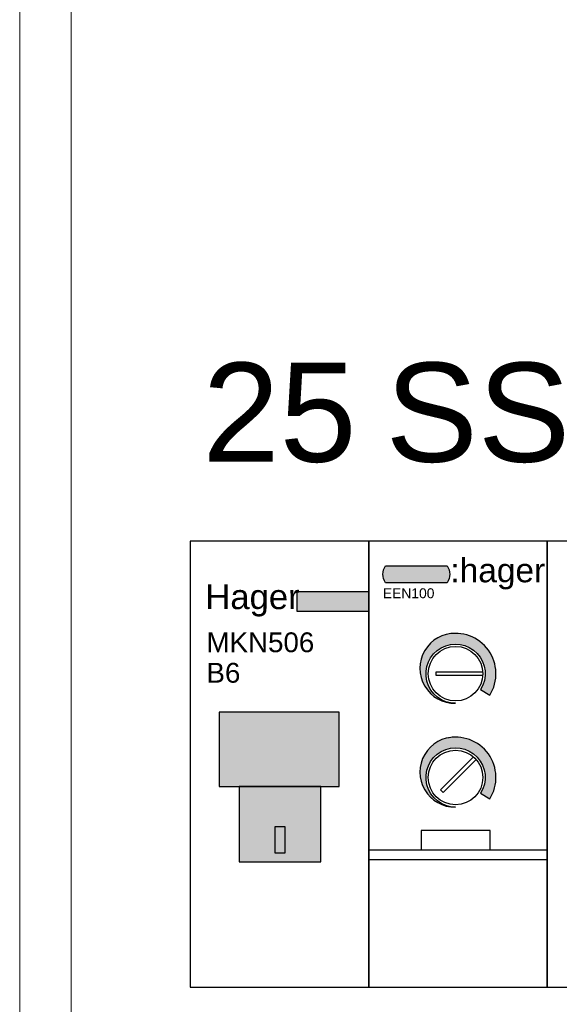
# Model space of a CAD drawing. Header units: millimetres. Extents: x -28926 to 10786, y -11879 to 29672.
# Tile 10 of 24: x -28926 to -28382, y 26890 to 27884. Entities that reach past the tile are written whole.
import ezdxf
from ezdxf.enums import TextEntityAlignment as Align

# ---------------------------------------------------------------- set-up
doc = ezdxf.new("R2010")
doc.units = ezdxf.units.MM
doc.header["$LTSCALE"] = 100
for name, color, linetype in [('ECS_LEV_SYM_TEXT', 7, 'Continuous'), ('EL$6----', 7, 'Continuous'), ('PDF_Geometry', 7, 'Continuous')]:
    doc.layers.add(name, color=color, linetype=linetype)
doc.styles.add('Arial', font='arial.ttf')
doc.styles.get("Standard").update_dxf_attribs({"font": 'arial.ttf'})

# ---------------------------------------------------------------- blocks, each defined once
blk = doc.blocks.new('*U65')
blk.add_lwpolyline([(172.0388493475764, -2478.391913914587), (2332.038849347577, -2478.391913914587), (2332.038849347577, -2028.391893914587), (172.0388493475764, -2028.391893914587)], close=True)
at = {"layer": 'PDF_Geometry', "lineweight": 5}
blk.add_lwpolyline([(0, -6009.045077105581), (0, 0), (2500.370699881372, 0), (2500.370699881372, -6009.045077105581), (0, -6009.045077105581)], dxfattribs=at)
blk.add_lwpolyline([(2452.179715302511, -5908.956109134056), (51.89798339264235, -5908.956109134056), (51.89798339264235, -100.0889679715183), (2452.179715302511, -100.0889679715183)], close=True, dxfattribs=at)
blk = doc.blocks.new('Hager EEN100')
h = blk.add_hatch(color=160)
h.dxf.hatch_style = 1
edge = h.paths.add_edge_path()
edge.add_line((78.89660015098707, -41.97447950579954), (16.95768241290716, -41.97447950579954))
edge.add_arc((28.49761912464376, -33.4694712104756), 14.33545623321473, 143.6095442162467, 216.3904557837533, ccw=False)
edge.add_line((16.95768241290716, -24.96446291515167), (78.89660015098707, -24.96446291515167))
edge.add_arc((66.65120721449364, -33.4694712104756), 14.90921910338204, -34.78181866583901, 34.78181866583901, ccw=False)
at = {"ltscale": 0.75}
h = blk.add_hatch(color=252, dxfattribs=at)
h.dxf.hatch_style = 1
h.paths.add_polyline_path([(77.88383443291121, -94.25410344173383, 0.8873436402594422), (87.49999999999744, -163.7167996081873, -3.881512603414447), (112.8038690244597, -149.7517337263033), (121.9420830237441, -155.5090189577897, 0.6737196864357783)])
h = blk.add_hatch(color=252, dxfattribs=at)
h.dxf.hatch_style = 1
h.paths.add_polyline_path([(77.88383443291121, -199.0053035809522, 0.8873436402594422), (87.49999999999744, -268.4679997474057, -3.881512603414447), (112.8038690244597, -254.5029338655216), (121.9420830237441, -260.2602190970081, 0.6737196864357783)])
for p, q in [((-2.842170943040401e-14, -311.4533608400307), (180, -311.4533608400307)), ((-2.842170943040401e-14, -321.4533608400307), (180, -321.4533608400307))]:
    blk.add_line(p, q)
at = {"color": 0}
blk.add_lwpolyline([(0, 0), (0, -450.0000199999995), (180, -450.0000199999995), (180, 0), (0, 0)], dxfattribs=at)
blk.add_lwpolyline([(78.89660015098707, -41.97447950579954), (16.95768241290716, -41.97447950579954, -0.3286909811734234), (16.95768241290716, -24.96446291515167), (78.89660015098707, -24.96446291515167, -0.3132067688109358)], format="xyb", close=True)
at = {"ltscale": 0.75}
for points in [[(87.5, -93.10201242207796, 1.018492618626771), (87.49999999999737, -163.7167996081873, -3.881512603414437), (112.8038690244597, -149.7517337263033), (121.9420830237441, -155.5090189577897, 0.673719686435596), (77.88383443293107, -94.254103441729)], [(87.5, -197.8532125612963, 1.018492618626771), (87.49999999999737, -268.4679997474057, -3.881512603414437), (112.8038690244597, -254.5029338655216), (121.9420830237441, -260.2602190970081, 0.673719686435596), (77.88383443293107, -199.0053035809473)]]:
    blk.add_lwpolyline(points, format="xyb", dxfattribs=at)
for points in [[(114.9268520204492, -135.8141557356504), (67.90166459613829, -135.8141557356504), (67.90166459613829, -131.8052714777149), (114.9268520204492, -131.8052714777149)], [(108.3110676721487, -220.5845553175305), (75.0592387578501, -253.8363842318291), (72.22452951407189, -251.0016749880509), (105.4763584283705, -217.7498460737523)]]:
    blk.add_lwpolyline(points, dxfattribs=at)
blk.add_lwpolyline([(52.68455755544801, -311.4533608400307), (122.315442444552, -311.4533608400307), (122.315442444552, -292.1213658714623), (52.68455755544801, -292.1213658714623)], close=True, dxfattribs=at)
for centre in [(87.5, -133.8097136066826), (87.5, -238.560913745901)]:
    blk.add_circle(centre, 27.5, dxfattribs=at)
at = {"color": 160, "style": 'Arial'}
blk.add_text(':hager', height=24.12171109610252, dxfattribs=at).set_placement((82.30079580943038, -41.59648179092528))
at = {"style": 'Arial'}
blk.add_attdef('TYPENUMMER', (14.16216289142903, -57.64843609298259), '', height=10, dxfattribs=at)
blk = doc.blocks.new('Theben digitale schakelklok')
at = {"flags": 128}
blk.add_lwpolyline([(360, -450), (360, 0), (-5.684341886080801e-14, 0), (0, -450)], close=True, dxfattribs=at)
at = {"layer": 'ECS_LEV_SYM_TEXT', "color": 7, "linetype": 'Continuous'}
blk.add_attdef('TYPE', text='', height=13.55294117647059, rotation=90, dxfattribs=at).set_placement((335.6149676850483, -254.9194691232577), align=Align.TOP_LEFT)
blk = doc.blocks.new('*U68')
h = blk.add_hatch(color=160)
h.dxf.hatch_style = 1
h.paths.add_polyline_path([(18, -5.086537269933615), (10.7371422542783, -5.086537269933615), (10.7371422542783, -7.086537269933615), (18, -7.086537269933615)])
h = blk.add_hatch(color=253)
h.dxf.hatch_style = 1
h.paths.add_polyline_path([(15, -17.26759999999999), (2.897461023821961, -17.26759999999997), (2.897461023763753, -24.78220100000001), (15, -24.78220099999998)])
blk.add_hatch(color=253).paths.add_polyline_path([(4.927999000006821, -32.36320000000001), (13.1496010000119, -32.36320000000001), (13.1496010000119, -24.78220100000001), (4.927999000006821, -24.78220100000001)])
h = blk.add_hatch(color=7)
h.dxf.hatch_style = 1
h.paths.add_polyline_path([(9.554774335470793, -31.45070995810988), (9.554774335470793, -28.82738150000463), (8.522825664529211, -28.82738150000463), (8.522825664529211, -31.45070995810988)])
at = {"color": 0}
for p, q in [((10.7371422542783, -5.086537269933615), (18, -5.086537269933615)), ((10.7371422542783, -5.086537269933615), (10.7371422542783, -7.086537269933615)), ((18, -5.086537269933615), (18, -7.086537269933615)), ((10.7371422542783, -7.086537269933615), (18, -7.086537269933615)), ((15, -24.750001), (15, -17.2676)), ((15, -24.750001), (15, -17.26759999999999))]:
    blk.add_line(p, q, dxfattribs=at)
blk.add_lwpolyline([(0, 0), (0, -45.000002), (18, -45.000002), (18, 0), (0, 0)], dxfattribs=at)
for points in [[(2.897461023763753, -24.78220100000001), (15, -24.78220099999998), (15, -17.26759999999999), (2.897461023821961, -17.26759999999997)], [(4.927999, -32.36320000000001), (13.149601, -32.36320000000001), (13.149601, -24.782201), (4.927998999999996, -24.782201)], [(4.927999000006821, -32.36320000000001), (13.1496010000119, -32.36320000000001), (13.1496010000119, -24.78220100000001), (4.927999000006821, -24.78220100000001)]]:
    blk.add_lwpolyline(points, close=True, dxfattribs=at)
blk.add_lwpolyline([(9.554774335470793, -31.45070995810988), (9.554774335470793, -28.82738150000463), (8.522825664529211, -28.82738150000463), (8.522825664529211, -31.45070995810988)], close=True)
at = {"color": 160, "style": 'Arial'}
blk.add_text('Hager', height=2.5, dxfattribs=at).set_placement((1.514195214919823, -6.868158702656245))
at = {"style": 'Arial'}
for tag, p in [('TYPE', (1.630924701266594, -11.21451366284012)), ('BEVEILIGINSWAARDE', (1.630924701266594, -14.29010231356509))]:
    blk.add_attdef(tag, p, '', height=2, dxfattribs=at)

msp = doc.modelspace()

# ---------------------------------------------------------------- block references
at = {"layer": 'EL$6----'}
for name, p in [('*U65', (-28925.89264531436, 29385.91344478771)), ('Theben digitale schakelklok', (-28393.85379596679, 27357.52155087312))]:
    msp.add_blockref(name, p, dxfattribs=at)
at = {"layer": 'EL$6----', "xscale": 10, "yscale": 10, "zscale": 10}
msp.add_blockref('*U68', (-28753.85379596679, 27357.52155087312), dxfattribs=at).add_auto_attribs({'TYPE': 'MKN506', 'BEVEILIGINSWAARDE': 'B6'})
at = {"layer": 'EL$6----', "ltscale": 0.75}
msp.add_blockref('Hager EEN100', (-28573.85379596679, 27357.52155087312), dxfattribs=at).add_auto_attribs({'TYPENUMMER': 'EEN100'})

# ---------------------------------------------------------------- texts
at = {"layer": 'EL$6----', "color": 0, "style": 'Arial'}
for s, p in [('25', (-28663.85379596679, 27407.52155087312)), ('SS', (-28463.85379596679, 27407.52155087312))]:
    msp.add_text(s, height=100, dxfattribs=at).set_placement(p, align=Align.BOTTOM_CENTER)

doc.saveas('drawing.dxf')
